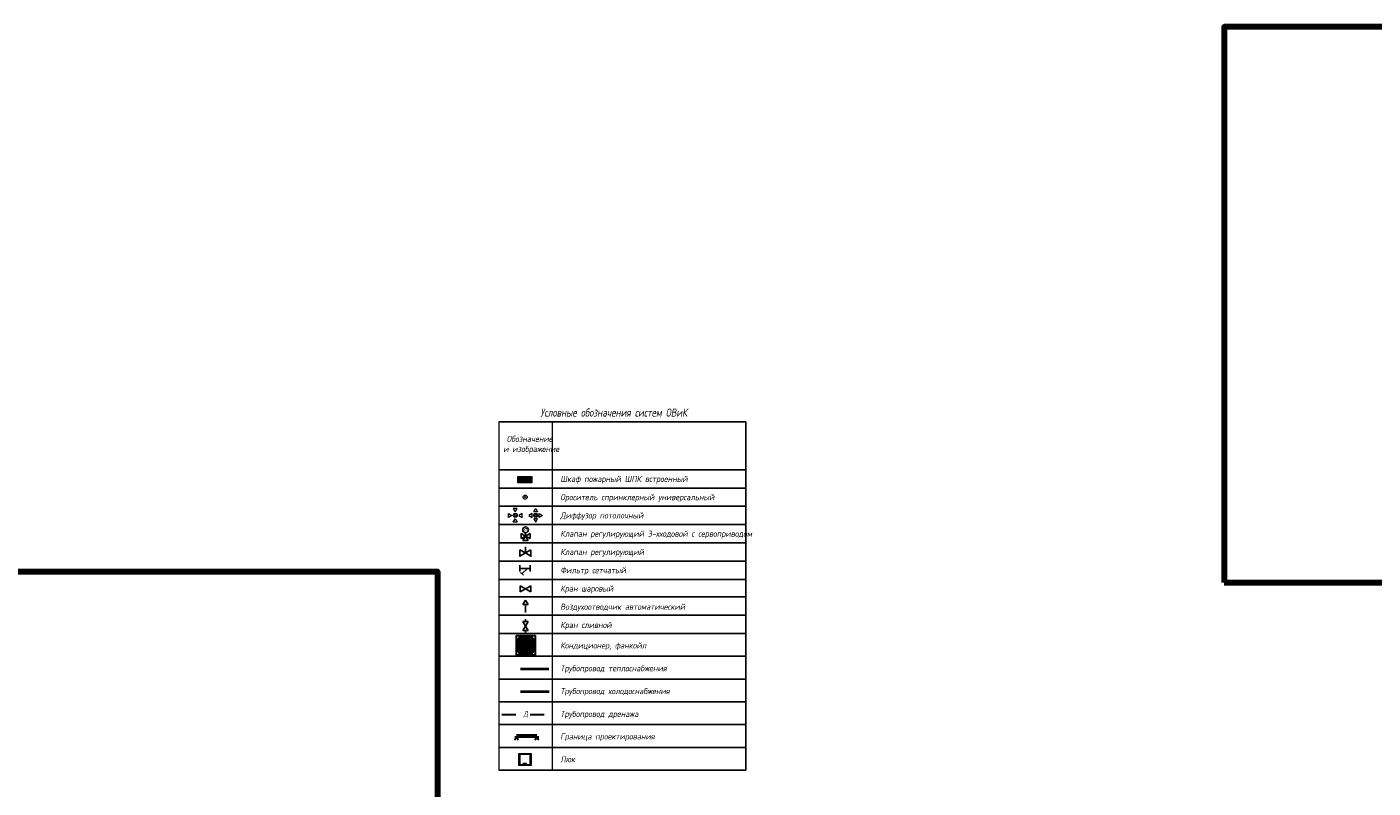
# Model space of a CAD drawing. Header units: millimetres. Extents: x -26888115 to 7466299, y -86687 to 22081.
# Tile 186 of 225: x 86871 to 153166, y -20157 to 17359. Entities that reach past the tile are written whole.
import ezdxf
from ezdxf.enums import TextEntityAlignment as Align

# ---------------------------------------------------------------- set-up
doc = ezdxf.new("R2010")
doc.units = ezdxf.units.MM
doc.linetypes.add('DASHEDx20', pattern=[0.75, 0.5, -0.25])
doc.layers.get('Defpoints').update_dxf_attribs({"color": 31})
for name, color, linetype, lineweight in [('!Тонкие', 7, 'Continuous', 15), ('_Граница', 7, 'Continuous', 60), ('_ХС1', 5, 'Continuous', 30), ('_ХС2', 4, 'Continuous', 30), ('engineering', 20, 'Continuous', 13), ('nadpisi_v_tablice', 7, 'Continuous', 9), ('Приток', 1, 'Continuous', 50), ('Сводный план', 7, 'Continuous', 0), ('Стены', 7, 'Continuous', 5)]:
    doc.layers.add(name, color=color, linetype=linetype, lineweight=lineweight)
doc.layers.add('_Слив', color=7, linetype='Continuous', lineweight=30, true_color=0x00661a)
doc.layers.add('Тонкие', color=7, linetype='Continuous')
doc.styles.add('fl_iso paper', font='isocpeur.ttf', dxfattribs={"width": 0.8, "oblique": 10})
doc.styles.add('GOST-2.304_Type-B', font='GOST_Common.ttf')

# ---------------------------------------------------------------- blocks, each defined once
blk = doc.blocks.new('A$C3B7128B8')
at = {"layer": '_Граница', "ltscale": 100}
for p, q in [((-1486, -19, -4800), (-1539, -72, -4800)), ((-1486, -169), (-1486, -19)), ((-1486, -19, -4800), (-1433, -72, -4800)), ((-486, -169), (-1486, -169)), ((-486, -19, -4800), (-539, -72, -4800)), ((-486, -169), (-486, -19)), ((-486, -19), (-433, -72))]:
    blk.add_line(p, q, dxfattribs=at)
blk = doc.blocks.new('люк')
at = {"layer": 'Стены'}
blk.add_lwpolyline([(300, -300), (-300, -300), (-300, 300), (300, 300), (300, -300)], dxfattribs=at)
at = {"layer": 'Тонкие'}
for points in [[(260, -260), (-260, -260), (-260, 260), (260, 260)], [(-229, -60), (-191, -60), (-191, 90), (-229, 90)]]:
    blk.add_lwpolyline(points, close=True, dxfattribs=at)
blk = doc.blocks.new('FCQ_C_Daikin')
at = {"color": 5, "lineweight": 20, "ltscale": 20}
for p, q in [((-379, 208), (-379, 177)), ((-379, 177), (-371, 175)), ((-371, 175), (-371, -1)), ((-209, 379), (-178, 379)), ((-178, 379), (-175, 371)), ((-175, 371), (0, 371)), ((175, 371), (0, 371)), ((178, 379), (175, 371)), ((209, 379), (178, 379)), ((379, 177), (371, 175)), ((371, 175), (371, -1)), ((379, 208), (379, 177)), ((-379, -178), (-371, -176)), ((-379, -209), (-379, -178)), ((-371, -176), (-371, -1)), ((-209, -380), (-178, -380)), ((-178, -380), (-175, -372)), ((-175, -372), (0, -372)), ((175, -372), (0, -372)), ((178, -380), (175, -372)), ((209, -380), (178, -380)), ((371, -176), (371, -1)), ((379, -178), (371, -176)), ((379, -209), (379, -178))]:
    blk.add_line(p, q, dxfattribs=at)
at = {"color": 5, "lineweight": 9, "ltscale": 20}
for p, q in [((263, 237), (-263, 237)), ((263, 206), (-263, 206)), ((263, 181), (-263, 181)), ((263, 155), (-263, 155)), ((263, 129), (-263, 129)), ((263, 103), (-263, 103)), ((263, 77), (-263, 77)), ((263, 52), (-263, 52)), ((263, 26), (-263, 26)), ((-263, 0), (263, 0)), ((-128, 263), (-128, -263)), ((0, 263), (0, -263)), ((128, 263), (128, -263)), ((263, -26), (-263, -26)), ((263, -52), (-263, -52)), ((263, -77), (-263, -77)), ((263, -103), (-263, -103)), ((263, -129), (-263, -129)), ((263, -155), (-263, -155)), ((263, -181), (-263, -181)), ((263, -206), (-263, -206)), ((263, -237), (-263, -237))]:
    blk.add_line(p, q, dxfattribs=at)
at = {"color": 5, "lineweight": 30, "ltscale": 20}
blk.add_lwpolyline([(-452, 475), (452, 475, -0.414214), (475, 452), (475, -452, -0.414214), (452, -475), (-452, -475, -0.414214), (-475, -452), (-475, 452, -0.414214)], format="xyb", close=True, dxfattribs=at)
at = {"color": 5, "lineweight": 20, "ltscale": 20}
for points in [[(-363, -209), (-363, 208), (-407, 208), (-407, -209)], [(-209, 362), (209, 362), (209, 406), (-209, 406)], [(363, 208), (363, -209), (407, -209), (407, 208)], [(209, -364), (-209, -364), (-209, -408), (209, -408)]]:
    blk.add_lwpolyline(points, close=True, dxfattribs=at)
for points in [[(-251, 362), (251, 362, -0.414214), (363, 251), (363, -252, -0.414214), (251, -364), (-251, -364, -0.414214), (-363, -252), (-363, 251, -0.414214)], [(-262, 309), (262, 309, -0.414214), (309, 262), (309, -262, -0.414214), (262, -309), (-262, -309, -0.414214), (-309, -262), (-309, 262, -0.414214)], [(-240, 263), (240, 263, -0.414214), (263, 240), (263, -240, -0.414214), (240, -263), (-240, -263, -0.414214), (-263, -240), (-263, 240, -0.414214)]]:
    blk.add_lwpolyline(points, format="xyb", close=True, dxfattribs=at)
at = {"color": 5, "lineweight": 20, "ltscale": 20, "start_tangent": (-0.730353, -0.68307), "end_tangent": (-0.730353, -0.68307)}
blk.add_spline([(-358, 362), (-382, 333), (-400, 303), (-410, 279), (-416, 258), (-420, 221), (-425, 171), (-428, 137), (-431, 88), (-432, 54), (-432, -7), (-432, -51), (-432, -69), (-431, -92), (-429, -122), (-426, -159), (-423, -194), (-419, -227), (-416, -254), (-411, -272), (-404, -293), (-392, -316), (-376, -339), (-360, -359), (-337, -379), (-316, -393), (-284, -407), (-250, -416), (-220, -420), (-179, -424), (-137, -428), (-86, -431), (-22, -433), (30, -433), (70, -431), (123, -429), (164, -425), (216, -420), (249, -416), (272, -411), (294, -402), (313, -392), (340, -374), (361, -355), (378, -335), (391, -313), (402, -289), (409, -270), (414, -246), (418, -219), (421, -193), (423, -168), (425, -140), (427, -112), (428, -78), (429, -35), (429, 18), (429, 63), (428, 85), (427, 108), (425, 142), (422, 181), (418, 213), (415, 239), (412, 257), (409, 272), (403, 289), (394, 308), (378, 334), (357, 358), (332, 381), (310, 395), (287, 406), (265, 413), (253, 416), (230, 419), (199, 422), (166, 426), (121, 429), (71, 432), (0, 432), (-67, 432), (-92, 431), (-127, 429), (-160, 426), (-188, 424), (-238, 419), (-269, 413), (-295, 404), (-315, 393), (-337, 379), (-353, 366), (-358, 362)], degree=3, dxfattribs=at)
at = {"color": 5, "lineweight": 20, "ltscale": 20}
for points in [[(-395, 208), (-395, 167), (-396, 157), (-397, 141), (-400, 117), (-407, 95)], [(-209, 394), (-167, 394), (-158, 395), (-142, 396), (-118, 400), (-96, 406)], [(209, 394), (167, 394), (158, 395), (142, 396), (118, 400), (96, 406)], [(395, 208), (395, 167), (396, 157), (397, 141), (400, 117), (407, 95)], [(-395, -209), (-395, -168), (-396, -158), (-397, -142), (-400, -119), (-407, -97)], [(-209, -396), (-167, -396), (-158, -396), (-142, -398), (-118, -401), (-96, -408)], [(209, -396), (167, -396), (158, -396), (142, -398), (118, -401), (96, -408)], [(395, -209), (395, -168), (396, -158), (397, -142), (400, -119), (407, -97)]]:
    blk.add_spline(points, degree=3, dxfattribs=at)
blk = doc.blocks.new('A$C094a3f26')
at = {"color": 7, "lineweight": -3, "xscale": -1, "rotation": 180}
blk.add_blockref('FCQ_C_Daikin', (0, 0), dxfattribs=at)

msp = doc.modelspace()

# ---------------------------------------------------------------- hatches: boundary and pattern name
at = {"layer": 'engineering', "linetype": 'Continuous', "true_color": 0xf27172}
h = msp.add_hatch(color=11, dxfattribs=at)
h.dxf.hatch_style = 1
h.paths.add_polyline_path([(111042.2, -4807.2), (111742.2, -4807.2), (111742.2, -5107.2), (111042.2, -5107.2)])
at = {"layer": 'Сводный план', "lineweight": 13, "true_color": 0x00c200}
h = msp.add_hatch(color=92, dxfattribs=at)
h.dxf.hatch_style = 1
edge = h.paths.add_edge_path()
edge.add_arc((111406.3, -5817.6), 25, 0, 360)

# ---------------------------------------------------------------- linework, layer by layer
for p, q in [((110115, -2098.8), (122278.8, -2098.8)), ((122278.8, -2098.8), (122278.8, -19280.7)), ((110115, -4470.1), (122278.8, -4470.1)), ((110115, -4470.1), (122278.8, -4470.1)), ((110115, -5370.1), (122278.8, -5370.1)), ((110115, -6270.1), (122278.8, -6270.1)), ((110115, -7170.1), (122278.8, -7170.1)), ((111207.9, -7861), (111207.9, -7607.5)), ((111207.9, -7607.5), (111427.5, -7734.3)), ((111207.9, -7861), (111427.5, -7734.3)), ((111300.7, -7953.8), (111427.5, -7734.3)), ((111554.2, -7953.8), (111300.7, -7953.8)), ((111427.5, -7734.3), (111427.5, -7569.1)), ((111647, -7607.5), (111427.5, -7734.3)), ((111647, -7861), (111427.5, -7734.3)), ((111554.2, -7953.8), (111427.5, -7734.3)), ((111647, -7861), (111647, -7607.5)), ((110115, -8070.1), (122278.8, -8070.1)), ((111418.5, -8569.6, -453952.9), (111418.5, -8258.6, -453952.9)), ((110115, -8970.1), (122278.8, -8970.1)), ((111142.5, -9483.9, -453952.9), (111142.5, -9172.8, -453952.9)), ((111660.9, -9483.9, -453952.9), (111660.9, -9172.8, -453952.9)), ((110115, -9870.1), (122278.8, -9870.1)), ((111660.9, -9328.4, -453952.9), (111142.5, -9328.4, -453952.9)), ((111319.7, -9669.5, -453952.9), (111175.9, -9524.8, -453952.9)), ((111517.4, -9328.4, -453952.9), (111247.8, -9597.1, -453952.9)), ((111167.7, -10491.8), (111167.7, -10191.8)), ((111167.7, -10191.8), (111427.5, -10341.8)), ((111167.7, -10491.8), (111427.5, -10341.8)), ((111687.3, -10191.8), (111427.5, -10341.8)), ((111687.3, -10491.8), (111427.5, -10341.8)), ((111687.3, -10491.8), (111687.3, -10191.8)), ((110115, -10730.7), (122278.8, -10730.7)), ((111297.5, -11116.2), (111427.5, -10891)), ((111297.5, -11116.2), (111557.4, -11116.2)), ((111557.4, -11116.2), (111427.5, -10891)), ((111427.5, -11246.1), (111427.5, -11116.2)), ((111427.5, -11246.1), (111427.5, -11506.1)), ((110115, -11630.7), (122278.8, -11630.7)), ((110115, -11630.7), (122278.8, -11630.7)), ((111427.5, -11952.5), (111427.5, -11824.3)), ((110115, -12530.7), (122278.8, -12530.7)), ((110115, -12530.7), (122278.8, -12530.7)), ((110115, -12530.7), (122278.8, -12530.7)), ((110115, -12530.7), (122278.8, -12530.7)), ((111299.4, -11952.5), (111555.6, -11952.5)), ((111299.4, -11952.5), (111427.5, -12174.3)), ((111299.4, -12396.2), (111427.5, -12174.3)), ((111299.4, -12396.2), (111555.6, -12396.2)), ((111555.6, -11952.5), (111427.5, -12174.3)), ((111555.6, -12396.2), (111427.5, -12174.3)), ((111427.5, -12396.2), (111427.5, -12524.3)), ((110115, -13655.7), (122278.8, -13655.7)), ((110115, -14780.7), (122278.8, -14780.7)), ((110115, -15905.7), (122278.8, -15905.7)), ((110115, -17030.7), (122278.8, -17030.7)), ((110115, -17030.7), (122278.8, -17030.7)), ((110115, -18155.7), (122278.8, -18155.7)), ((110115, -18155.7), (122278.8, -18155.7)), ((110115, -19280.7), (122278.8, -19280.7))]:
    msp.add_line(p, q)
at = {"linetype": 'Continuous', "lineweight": 0, "ltscale": 75}
for p, q in [((110115, -2098.8), (110115, -12530.7)), ((112740, -2098.8), (112740, -12530.7)), ((110115, -12530.7), (110115, -19280.7)), ((112740, -12530.7), (112740, -19280.7))]:
    msp.add_line(p, q, dxfattribs=at)
at = {"linetype": 'Continuous', "elevation": -453952.9}
for points in [[(111148.9, -8407.9), (111148.9, -8731.3), (111418.5, -8569.6)], [(111688, -8407.9), (111688, -8731.3), (111418.5, -8569.6)]]:
    msp.add_lwpolyline(points, close=True, dxfattribs=at)
msp.add_circle((111427.5, -7427.5), 141.6)
at = {"layer": '_Слив', "ltscale": 200}
for p, q in [((110252.1, -16527.1), (110948.8, -16527.1)), ((111648.3, -16527.1), (112345, -16527.1))]:
    msp.add_line(p, q, dxfattribs=at)
at = {"layer": '_ХС1', "lineweight": 40}
for p, q in [((111181.2, -14277.1), (111877.9, -14277.1)), ((111877.9, -14277.1), (112574.6, -14277.1))]:
    msp.add_line(p, q, dxfattribs=at)
at = {"layer": '_ХС2', "lineweight": 40}
for p, q in [((111181.2, -15402.1), (111877.9, -15402.1)), ((111888.9, -15402.1), (112585.6, -15402.1))]:
    msp.add_line(p, q, dxfattribs=at)
at = {"layer": 'Defpoints', "color": 1, "lineweight": 100}
for points in [[(145825.4, -10016.5), (249195.3, -10016.5), (249195.3, 17359), (145825.4, 17359)], [(-5667.5, -9481.1), (107095, -9481.1), (107095, -86686.6), (-5667.5, -86686.6)]]:
    msp.add_lwpolyline(points, close=True, dxfattribs=at)
at = {"layer": 'engineering', "color": 7}
for points in [[(111042.2, -4807.2), (111742.2, -4807.2), (111742.2, -5107.2), (111042.2, -5107.2)], [(111062.2, -4827.2), (111722.2, -4827.2), (111722.2, -5087.2), (111062.2, -5087.2)]]:
    msp.add_lwpolyline(points, close=True, dxfattribs=at)
at = {"layer": 'Сводный план', "color": 5, "lineweight": 13, "true_color": 0x0000f0}
for points in [[(110587.5, -6812.6), (110587.5, -6622.4), (110752.2, -6717.5), (110587.5, -6812.6)], [(111015.4, -6384.7), (110825.3, -6384.7), (110920.3, -6549.3), (111015.4, -6384.7)], [(111253.2, -6816.7), (111253.2, -6626.6), (111088.5, -6721.7), (111253.2, -6816.7)], [(111015.4, -7050.4), (110825.3, -7050.4), (110920.3, -6885.7), (111015.4, -7050.4)]]:
    msp.add_lwpolyline(points, dxfattribs=at)
at = {"layer": 'Сводный план', "color": 1, "lineweight": 13, "true_color": 0xf50000}
for points in [[(111759.8, -6816.7), (111759.8, -6626.6), (111595.2, -6721.7), (111759.8, -6816.7)], [(112023.1, -6549.3), (111832.9, -6549.3), (111928, -6384.7), (112023.1, -6549.3)], [(112096.2, -6816.7), (112096.2, -6626.6), (112260.8, -6721.7), (112096.2, -6816.7)], [(112023.1, -6885.7), (111832.9, -6885.7), (111928, -7050.4), (112023.1, -6885.7)]]:
    msp.add_lwpolyline(points, dxfattribs=at)
at = {"layer": 'Сводный план', "color": 92, "lineweight": 13, "true_color": 0x00c200}
for radius in [100, 25]:
    msp.add_circle((111406.3, -5817.6), radius, dxfattribs=at)
at = {"layer": 'Сводный план', "color": 5, "lineweight": 13, "true_color": 0x0000f0}
for radius in [100, 50]:
    msp.add_circle((110920.3, -6717.5), radius, dxfattribs=at)
at = {"layer": 'Сводный план', "color": 1, "lineweight": 13, "true_color": 0xf50000}
for radius in [100, 50]:
    msp.add_circle((111928, -6717.5), radius, dxfattribs=at)

# ---------------------------------------------------------------- block references
at = {"layer": '!Тонкие', "rotation": 90}
msp.add_blockref('люк', (111401.9, -18747), dxfattribs=at)
at = {"layer": '_Граница', "ltscale": 100, "xscale": -1, "rotation": 180}
msp.add_blockref('A$C3B7128B8', (112462.4, -17765.6), dxfattribs=at)
at = {"layer": 'Приток', "color": 1, "ltscale": 75}
msp.add_blockref('A$C094a3f26', (111438.3, -13120.3), dxfattribs=at)

# ---------------------------------------------------------------- texts
at = {"style": 'fl_iso paper', "oblique": 10, "width": 0.8}
msp.add_text('m', height=227.4, dxfattribs=at).set_placement((111337.6, -7501.6))
msp.add_text('  Д', height=250, dxfattribs=at).set_placement((111023, -16502), align=Align.MIDDLE_LEFT)
at = {"layer": 'engineering', "color": 0, "linetype": 'DASHEDx20', "ltscale": 4, "transparency": 33554687, "insert": (111393, -4954.3), "char_height": 130, "attachment_point": 5, "style": 'GOST-2.304_Type-B'}
msp.add_mtext('ПК', dxfattribs=at)
at = {"layer": 'nadpisi_v_tablice', "lineweight": 18, "attachment_point": 1, "style": 'fl_iso paper'}
for s, insert, char_height, width in [('\\pi1232.9;Условные обозначения систем ОВиК', (110923.7, -1449.4), 400, 9720.362), ('\\pi1853.2;Обозначение \\P\\pi1685.2;и изображение', (108648.8, -2794.1), 300, 5595.365), ('Шкаф пожарный ШПК встроенный', (113142.1, -4769.2), 300, 11622.232), ('Ороситель спринклерный универсальный', (113142.1, -5669.2), 300, 11622.232), ('Диффузор потолочный', (113142.1, -6569.2), 300, 11622.232), ('Клапан регулирующий 3-хходовой с сервоприводом', (113142.1, -7469.3), 300, 11622.232), ('Клапан регулирующий', (113142.1, -8369.3), 300, 11622.232), ('Фильтр сетчатый', (113142.1, -9269.3), 300, 11622.232), ('Кран шаровый', (113142.1, -10169.3), 300, 11622.232), ('Воздухоотводчик автоматический', (113142.1, -11069.3), 300, 11622.232), ('Кран сливной', (113142.1, -11969.3), 300, 11622.232), ('Кондиционер, фанкойл', (113142.1, -12976.6), 300, 11622.232), ('Трубопровод теплоснабжения', (113142.1, -14101.6), 300, 11622.232), ('Трубопровод холодоснабжения', (113142.1, -15226.6), 300, 11622.232), ('Трубопровод дренажа', (113142.1, -16351.6), 300, 11622.232), ('Граница проектирования', (113142.1, -17460), 300, 11622.232), ('Люк', (113142.1, -18585), 300, 11622.232)]:
    msp.add_mtext(s, dxfattribs=dict(at, insert=insert, char_height=char_height, width=width))

doc.saveas('drawing.dxf')
